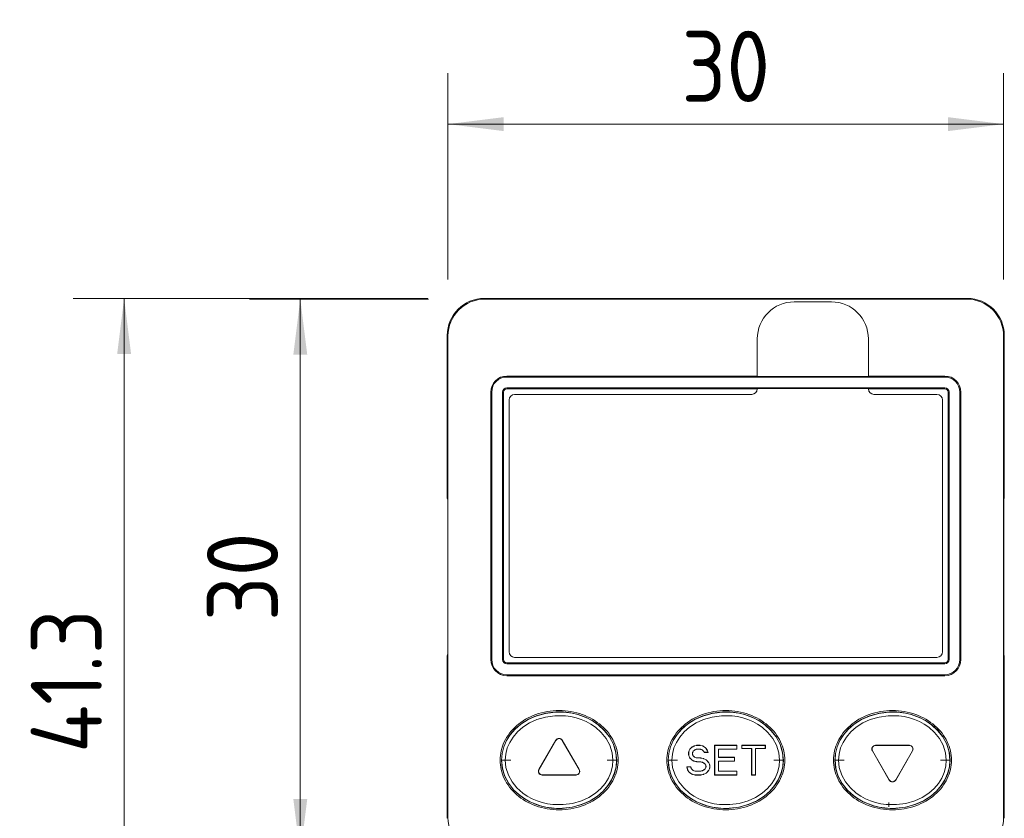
# Model space of a CAD drawing. Header units: millimetres. Extents: x 0 to 320, y 0 to 460.
# Tile 4 of 14: x 34 to 87, y 267 to 310. Entities that reach past the tile are written whole.
import ezdxf

# ---------------------------------------------------------------- set-up
doc = ezdxf.new("R2010")
doc.units = ezdxf.units.MM
doc.layers.get('0').update_dxf_attribs({"lineweight": 18})
doc.layers.add('치수 레이어', color=3, linetype='Continuous', lineweight=18)
doc.styles.add('MX_NOTE_STANDARD', font='isocp.shx', dxfattribs={"bigfont": 'extfont.shx'})
doc.dimstyles.new('MXDIMSTYLE', dxfattribs={"dimscale": 1.2, "dimtxt": 3.2, "dimasz": 2.5, "dimexe": 2.286, "dimexo": 2.54, "dimgap": 1, "dimtad": 1, "dimdec": 1, "dimdsep": 46, "dimtxsty": 'MX_NOTE_STANDARD', "dimblk": '_CAXARROW', "dimcen": 2.5, "dimdle": 5, "dimclrd": 1, "dimclre": 1, "dimclrt": 2, "dimadec": 0, "dimazin": 0, "dimtfac": 1, "dimtdec": 4, "dimtmove": 0, "dimatfit": 2, "dimfxl": 0, "dimtolj": 1, "dimarcsym": 0})

# ---------------------------------------------------------------- blocks, each defined once
blk = doc.blocks.new('*X2')
at = {"layer": '치수 레이어', "linetype": 'Continuous', "lineweight": 0}
for points in [[(57.292, 304.218), (60.292, 304.593), (60.292, 303.843)], [(87.292, 304.218), (84.292, 304.593), (84.292, 303.843)]]:
    blk.add_hatch(color=1, dxfattribs=at).paths.add_polyline_path(points, flags=0)
at = {"layer": '치수 레이어', "color": 1, "linetype": 'Continuous', "lineweight": 0}
for p, q in [((57.292, 295.819), (57.292, 306.961)), ((87.292, 295.819), (87.292, 306.961)), ((57.292, 304.218), (87.292, 304.218))]:
    blk.add_line(p, q, dxfattribs=at)
at = {"layer": '치수 레이어', "color": 2, "linetype": 'Continuous', "lineweight": 0, "insert": (72.292, 307.338), "char_height": 3.84, "width": 8.77714, "attachment_point": 5, "style": 'MX_NOTE_STANDARD'}
blk.add_mtext('30', dxfattribs=at)
blk = doc.blocks.new('_CAXARROW')
blk.add_hatch(color=0).paths.add_polyline_path([(0, 0), (-1, 0.125), (-1, -0.125)], flags=0)
blk = doc.blocks.new('*X3')
at = {"layer": '치수 레이어', "linetype": 'Continuous', "lineweight": 0}
for points in [[(49.317, 294.771), (48.942, 291.771), (49.692, 291.771)], [(49.317, 264.771), (48.942, 267.771), (49.692, 267.771)]]:
    blk.add_hatch(color=1, dxfattribs=at).paths.add_polyline_path(points, flags=0)
at = {"layer": '치수 레이어', "color": 1, "linetype": 'Continuous', "lineweight": 0}
for p, q in [((56.244, 294.771), (46.574, 294.771)), ((49.317, 264.771), (49.317, 294.771)), ((56.244, 264.771), (46.574, 264.771))]:
    blk.add_line(p, q, dxfattribs=at)
at = {"layer": '치수 레이어', "color": 2, "linetype": 'Continuous', "lineweight": 0, "insert": (46.197, 279.771), "char_height": 3.84, "width": 8.77714, "attachment_point": 5, "rotation": 90, "style": 'MX_NOTE_STANDARD'}
blk.add_mtext('30', dxfattribs=at)
blk = doc.blocks.new('*X4')
at = {"layer": '치수 레이어', "linetype": 'Continuous', "lineweight": 0}
for points in [[(39.805, 294.81), (40.18, 291.81), (39.43, 291.81)], [(39.805, 253.471), (40.18, 256.471), (39.43, 256.471)]]:
    blk.add_hatch(color=1, dxfattribs=at).paths.add_polyline_path(points, flags=0)
at = {"layer": '치수 레이어', "color": 1, "linetype": 'Continuous', "lineweight": 0}
for p, q in [((56.204, 294.81), (37.062, 294.81)), ((39.805, 294.81), (39.805, 253.471)), ((66.644, 253.471), (37.062, 253.471))]:
    blk.add_line(p, q, dxfattribs=at)
at = {"layer": '치수 레이어', "color": 2, "linetype": 'Continuous', "lineweight": 0, "insert": (36.685, 274.14), "char_height": 3.84, "width": 14.26286, "attachment_point": 5, "rotation": 90, "style": 'MX_NOTE_STANDARD'}
blk.add_mtext('41.3', dxfattribs=at)

msp = doc.modelspace()

# ---------------------------------------------------------------- linework, layer by layer
for p, q in [((85.331, 294.81), (59.252, 294.81)), ((85.292, 294.771), (59.292, 294.771)), ((77.992, 294.621), (75.992, 294.621)), ((57.252, 292.81), (57.252, 284.018)), ((57.292, 292.771), (57.292, 266.771)), ((73.992, 292.621), (73.992, 290.598)), ((79.992, 290.598), (79.992, 292.621)), ((87.292, 266.771), (87.292, 292.771)), ((87.331, 284.018), (87.331, 292.81)), ((57.291, 291.595), (57.278, 290.166)), ((87.292, 291.595), (87.305, 290.166)), ((60.467, 290.616), (73.992, 290.616)), ((84.117, 290.562), (60.467, 290.562)), ((73.992, 290.598), (79.992, 290.598)), ((79.992, 290.616), (84.117, 290.616)), ((84.117, 289.978), (60.467, 289.978)), ((73.992, 289.924), (60.467, 289.924)), ((73.992, 289.942), (79.992, 289.942)), ((73.992, 289.942), (73.992, 289.921)), ((79.992, 289.921), (79.992, 289.942)), ((84.117, 289.924), (79.992, 289.924)), ((57.276, 289.299), (57.276, 289.459)), ((59.601, 275.3), (59.601, 289.75)), ((59.654, 289.75), (59.654, 275.3)), ((60.238, 289.75), (60.238, 275.3)), ((60.292, 289.75), (60.292, 275.3)), ((60.592, 289.321), (60.592, 275.721)), ((73.692, 289.621), (60.892, 289.621)), ((83.692, 289.621), (80.292, 289.621)), ((83.992, 275.721), (83.992, 289.321)), ((84.291, 275.3), (84.291, 289.75)), ((84.345, 275.3), (84.345, 289.75)), ((84.929, 275.3), (84.929, 289.75)), ((84.983, 289.75), (84.983, 275.3)), ((87.307, 289.299), (87.307, 289.459)), ((57.269, 289.199), (57.275, 289.199)), ((57.269, 285.162), (57.269, 289.199)), ((57.269, 289.199), (57.292, 289.199)), ((57.275, 289.199), (57.292, 289.199)), ((87.292, 289.199), (87.308, 289.199)), ((87.292, 289.199), (87.314, 289.199)), ((87.314, 289.199), (87.308, 289.199)), ((87.314, 285.162), (87.314, 289.199)), ((57.269, 285.162), (57.292, 285.163)), ((57.275, 285.162), (57.269, 285.162)), ((57.292, 285.163), (57.275, 285.162)), ((57.276, 284.888), (57.276, 285.062)), ((87.308, 285.162), (87.292, 285.163)), ((87.292, 285.163), (87.314, 285.162)), ((87.307, 284.888), (87.307, 285.062)), ((87.308, 285.162), (87.314, 285.162)), ((57.281, 284.609), (57.276, 284.794)), ((87.302, 284.609), (87.307, 284.794)), ((57.252, 284.018), (57.274, 283.974)), ((87.331, 284.018), (87.309, 283.974)), ((57.276, 275.767), (57.276, 283.774)), ((57.285, 275.684), (57.285, 283.858)), ((87.298, 275.684), (87.298, 283.858)), ((87.307, 275.767), (87.307, 283.774)), ((57.252, 275.524), (57.274, 275.567)), ((57.252, 275.524), (57.252, 266.731)), ((60.892, 275.421), (83.692, 275.421)), ((87.331, 275.524), (87.309, 275.567)), ((87.331, 266.731), (87.331, 275.524)), ((57.276, 274.747), (57.281, 274.932)), ((60.467, 275.125), (84.117, 275.125)), ((60.467, 275.071), (84.117, 275.071)), ((87.307, 274.747), (87.302, 274.932)), ((57.269, 274.379), (57.275, 274.379)), ((57.269, 270.342), (57.269, 274.379)), ((57.269, 274.379), (57.292, 274.379)), ((57.275, 274.379), (57.292, 274.379)), ((57.276, 274.479), (57.276, 274.653)), ((60.467, 274.487), (84.117, 274.487)), ((84.117, 274.434), (60.467, 274.434)), ((87.292, 274.379), (87.308, 274.379)), ((87.292, 274.379), (87.314, 274.379)), ((87.307, 274.479), (87.307, 274.653)), ((87.314, 274.379), (87.308, 274.379)), ((87.314, 270.342), (87.314, 274.379)), ((63.118, 270.946), (62.206, 269.365)), ((63.118, 270.936), (62.215, 269.371)), ((64.377, 269.365), (63.465, 270.946)), ((64.368, 269.371), (63.465, 270.936)), ((70.572, 270.632), (70.481, 270.586)), ((70.574, 270.627), (70.484, 270.582)), ((70.702, 270.67), (70.609, 270.646)), ((70.703, 270.665), (70.611, 270.642)), ((70.874, 270.676), (70.747, 270.676)), ((70.873, 270.671), (70.748, 270.671)), ((71.018, 270.645), (70.909, 270.667)), ((71.02, 270.65), (70.91, 270.672)), ((71.171, 270.55), (71.091, 270.611)), ((71.175, 270.554), (71.093, 270.616)), ((72.897, 270.676), (71.686, 270.676)), ((71.686, 270.676), (71.686, 269.065)), ((71.686, 270.676), (71.692, 270.671)), ((71.692, 270.671), (71.692, 269.071)), ((72.892, 270.671), (71.692, 270.671)), ((72.897, 270.676), (72.892, 270.671)), ((72.892, 270.466), (72.892, 270.671)), ((72.897, 270.461), (72.897, 270.676)), ((74.43, 270.676), (73.153, 270.676)), ((73.153, 270.676), (73.153, 270.495)), ((73.153, 270.676), (73.158, 270.671)), ((74.425, 270.671), (73.158, 270.671)), ((73.158, 270.671), (73.158, 270.5)), ((74.43, 270.676), (74.425, 270.671)), ((74.425, 270.5), (74.425, 270.671)), ((74.43, 270.495), (74.43, 270.676)), ((82.204, 270.676), (80.379, 270.676)), ((82.195, 270.671), (80.388, 270.671)), ((57.269, 270.342), (57.292, 270.343)), ((57.275, 270.342), (57.269, 270.342)), ((57.292, 270.343), (57.275, 270.342)), ((57.276, 270.082), (57.276, 270.242)), ((70.286, 270.275), (70.286, 270.181)), ((70.308, 270.387), (70.291, 270.318)), ((70.291, 270.138), (70.308, 270.069)), ((70.292, 270.274), (70.292, 270.182)), ((70.313, 270.384), (70.297, 270.317)), ((70.297, 270.139), (70.313, 270.072)), ((70.435, 270.552), (70.355, 270.47)), ((70.438, 270.548), (70.359, 270.468)), ((70.492, 270.223), (70.492, 270.234)), ((70.497, 270.224), (70.497, 270.233)), ((70.5, 270.289), (70.506, 270.306)), ((70.506, 270.15), (70.5, 270.167)), ((70.506, 270.289), (70.51, 270.303)), ((70.51, 270.154), (70.506, 270.168)), ((70.576, 270.399), (70.605, 270.419)), ((70.58, 270.395), (70.607, 270.414)), ((70.648, 270.44), (70.697, 270.457)), ((70.65, 270.435), (70.698, 270.452)), ((70.755, 270.466), (70.895, 270.466)), ((70.756, 270.461), (70.894, 270.461)), ((70.952, 270.452), (70.981, 270.442)), ((70.953, 270.457), (70.984, 270.446)), ((71.052, 270.397), (71.067, 270.382)), ((71.055, 270.402), (71.071, 270.385)), ((71.1, 270.335), (71.122, 270.291)), ((71.104, 270.338), (71.125, 270.296)), ((71.122, 270.291), (71.125, 270.296)), ((71.122, 270.291), (71.332, 270.291)), ((71.125, 270.296), (71.325, 270.296)), ((71.274, 270.422), (71.207, 270.514)), ((71.279, 270.424), (71.211, 270.517)), ((71.325, 270.296), (71.301, 270.371)), ((71.332, 270.291), (71.305, 270.373)), ((71.332, 270.291), (71.325, 270.296)), ((71.897, 270.461), (71.892, 270.466)), ((71.892, 270.466), (72.892, 270.466)), ((71.892, 270.024), (71.892, 270.466)), ((71.897, 270.029), (71.897, 270.461)), ((71.897, 270.461), (72.897, 270.461)), ((72.897, 270.461), (72.892, 270.466)), ((73.153, 270.495), (73.158, 270.5)), ((73.153, 270.495), (73.686, 270.495)), ((73.158, 270.5), (73.692, 270.5)), ((73.686, 270.495), (73.692, 270.5)), ((73.686, 270.495), (73.686, 269.065)), ((73.692, 270.5), (73.692, 269.071)), ((73.897, 270.495), (73.892, 270.5)), ((73.892, 270.5), (74.425, 270.5)), ((73.892, 269.071), (73.892, 270.5)), ((73.897, 269.065), (73.897, 270.495)), ((73.897, 270.495), (74.43, 270.495)), ((74.43, 270.495), (74.425, 270.5)), ((80.206, 270.376), (81.118, 268.795)), ((80.215, 270.371), (81.118, 268.806)), ((81.465, 268.795), (82.377, 270.376)), ((81.465, 268.806), (82.368, 270.371)), ((87.308, 270.342), (87.292, 270.343)), ((87.292, 270.343), (87.314, 270.342)), ((87.307, 270.082), (87.307, 270.242)), ((87.308, 270.342), (87.314, 270.342)), ((60.182, 269.871), (60.189, 269.871)), ((60.189, 269.871), (60.383, 269.871)), ((60.39, 269.871), (60.383, 269.871)), ((60.69, 269.871), (60.39, 269.871)), ((65.893, 269.871), (66.193, 269.871)), ((66.394, 269.871), (66.2, 269.871)), ((66.401, 269.871), (66.394, 269.871)), ((69.182, 269.871), (69.189, 269.871)), ((69.189, 269.871), (69.383, 269.871)), ((69.69, 269.871), (69.39, 269.871)), ((70.355, 269.986), (70.435, 269.904)), ((70.359, 269.989), (70.438, 269.909)), ((70.481, 269.87), (70.572, 269.824)), ((70.484, 269.874), (70.574, 269.829)), ((70.605, 270.038), (70.576, 270.057)), ((70.607, 270.042), (70.58, 270.061)), ((70.609, 269.81), (70.702, 269.786)), ((70.611, 269.815), (70.703, 269.791)), ((70.697, 269.999), (70.648, 270.016)), ((70.698, 270.005), (70.65, 270.021)), ((70.747, 269.78), (70.902, 269.78)), ((70.748, 269.786), (70.902, 269.786)), ((70.907, 269.99), (70.755, 269.99)), ((70.907, 269.995), (70.756, 269.995)), ((71.069, 269.966), (70.943, 269.991)), ((71.068, 269.961), (70.943, 269.986)), ((70.946, 269.775), (71.025, 269.754)), ((70.947, 269.78), (71.028, 269.759)), ((71.082, 269.729), (71.125, 269.7)), ((71.084, 269.734), (71.128, 269.704)), ((71.199, 269.901), (71.113, 269.945)), ((71.202, 269.905), (71.115, 269.95)), ((71.174, 269.65), (71.19, 269.625)), ((71.178, 269.653), (71.196, 269.626)), ((71.338, 269.772), (71.245, 269.867)), ((71.342, 269.775), (71.249, 269.871)), ((71.407, 269.653), (71.371, 269.725)), ((71.412, 269.654), (71.375, 269.729)), ((71.425, 269.487), (71.425, 269.574)), ((71.43, 269.486), (71.43, 269.575)), ((71.897, 270.029), (71.892, 270.024)), ((72.758, 270.024), (71.892, 270.024)), ((71.897, 269.814), (71.892, 269.82)), ((71.892, 269.82), (72.758, 269.82)), ((71.892, 269.275), (71.892, 269.82)), ((72.763, 270.029), (71.897, 270.029)), ((71.897, 269.28), (71.897, 269.814)), ((71.897, 269.814), (72.763, 269.814)), ((72.763, 270.029), (72.758, 270.024)), ((72.758, 269.82), (72.758, 270.024)), ((72.763, 269.814), (72.758, 269.82)), ((72.763, 269.814), (72.763, 270.029)), ((74.893, 269.871), (75.193, 269.871)), ((75.394, 269.871), (75.2, 269.871)), ((75.401, 269.871), (75.394, 269.871)), ((78.182, 269.871), (78.189, 269.871)), ((78.189, 269.871), (78.383, 269.871)), ((78.69, 269.871), (78.39, 269.871)), ((83.893, 269.871), (84.193, 269.871)), ((84.193, 269.871), (84.2, 269.871)), ((84.394, 269.871), (84.2, 269.871)), ((84.401, 269.871), (84.394, 269.871)), ((57.278, 269.375), (57.291, 267.947)), ((62.379, 269.065), (64.204, 269.065)), ((62.388, 269.071), (64.195, 269.071)), ((70.185, 269.518), (70.214, 269.401)), ((70.185, 269.518), (70.192, 269.513)), ((70.395, 269.518), (70.185, 269.518)), ((70.192, 269.513), (70.219, 269.403)), ((70.392, 269.513), (70.192, 269.513)), ((70.233, 269.352), (70.298, 269.242)), ((70.238, 269.354), (70.302, 269.246)), ((70.359, 269.18), (70.463, 269.116)), ((70.363, 269.183), (70.465, 269.121)), ((70.395, 269.518), (70.392, 269.513)), ((70.412, 269.451), (70.392, 269.513)), ((70.416, 269.454), (70.395, 269.518)), ((70.49, 269.345), (70.454, 269.381)), ((70.492, 269.35), (70.459, 269.384)), ((70.521, 269.093), (70.64, 269.069)), ((70.523, 269.098), (70.64, 269.074)), ((70.636, 269.28), (70.574, 269.296)), ((70.637, 269.286), (70.576, 269.301)), ((70.676, 269.071), (70.907, 269.071)), ((70.676, 269.065), (70.907, 269.065)), ((70.902, 269.275), (70.681, 269.275)), ((70.902, 269.28), (70.682, 269.28)), ((70.943, 269.074), (71.068, 269.1)), ((70.943, 269.069), (71.069, 269.095)), ((71.025, 269.306), (70.946, 269.286)), ((71.028, 269.301), (70.947, 269.28)), ((71.125, 269.361), (71.082, 269.332)), ((71.128, 269.357), (71.084, 269.327)), ((71.113, 269.116), (71.199, 269.159)), ((71.115, 269.111), (71.202, 269.155)), ((71.19, 269.436), (71.174, 269.411)), ((71.196, 269.434), (71.178, 269.407)), ((71.22, 269.53), (71.225, 269.53)), ((71.245, 269.194), (71.338, 269.288)), ((71.249, 269.19), (71.342, 269.285)), ((71.371, 269.335), (71.407, 269.408)), ((71.375, 269.332), (71.412, 269.406)), ((71.686, 269.065), (71.692, 269.071)), ((71.686, 269.065), (72.897, 269.065)), ((71.692, 269.071), (72.892, 269.071)), ((71.897, 269.28), (71.892, 269.275)), ((72.892, 269.275), (71.892, 269.275)), ((72.897, 269.28), (71.897, 269.28)), ((72.897, 269.28), (72.892, 269.275)), ((72.892, 269.071), (72.892, 269.275)), ((72.897, 269.065), (72.892, 269.071)), ((72.897, 269.065), (72.897, 269.28)), ((73.686, 269.065), (73.692, 269.071)), ((73.686, 269.065), (73.897, 269.065)), ((73.692, 269.071), (73.892, 269.071)), ((73.897, 269.065), (73.892, 269.071)), ((87.305, 269.375), (87.292, 267.947))]:
    msp.add_line(p, q)
for points in [[(60.182, 269.871), (60.214, 270.24), (60.306, 270.599), (60.456, 270.942), (60.658, 271.258), (60.926, 271.564), (61.235, 271.828), (61.631, 272.077), (62.058, 272.266), (62.583, 272.411), (63.123, 272.476), (63.528, 272.473), (63.931, 272.424), (64.325, 272.332), (64.712, 272.192), (65.081, 272.005), (65.42, 271.773), (65.751, 271.467), (66.027, 271.112), (66.235, 270.71), (66.363, 270.276), (66.401, 269.871)], [(60.189, 269.871), (60.219, 270.233), (60.312, 270.595), (60.457, 270.928), (60.656, 271.243), (60.917, 271.546), (61.227, 271.813), (61.615, 272.06), (62.044, 272.254), (62.56, 272.4), (63.103, 272.468), (63.402, 272.471), (63.7, 272.45), (64.003, 272.404), (64.301, 272.331), (64.589, 272.235), (64.867, 272.113), (65.142, 271.96), (65.4, 271.78), (65.728, 271.481), (66.011, 271.123), (66.22, 270.73), (66.298, 270.513), (66.354, 270.288), (66.394, 269.871)], [(60.383, 269.871), (60.41, 270.201), (60.494, 270.53), (60.626, 270.834), (60.806, 271.121), (61.045, 271.399), (61.327, 271.646), (61.688, 271.88), (62.088, 272.063), (62.565, 272.202), (63.068, 272.272), (63.635, 272.262), (63.924, 272.221), (64.209, 272.156), (64.482, 272.068), (64.747, 271.956), (65.009, 271.814), (65.255, 271.646), (65.565, 271.372), (65.833, 271.041), (66.032, 270.677), (66.161, 270.265), (66.2, 269.871)], [(69.182, 269.871), (69.214, 270.24), (69.306, 270.599), (69.456, 270.942), (69.658, 271.258), (69.926, 271.564), (70.235, 271.828), (70.631, 272.077), (71.058, 272.266), (71.583, 272.411), (72.123, 272.476), (72.528, 272.473), (72.931, 272.424), (73.325, 272.332), (73.712, 272.192), (74.081, 272.005), (74.42, 271.773), (74.751, 271.467), (75.027, 271.112), (75.235, 270.71), (75.363, 270.276), (75.401, 269.871)], [(69.189, 269.871), (69.219, 270.233), (69.312, 270.595), (69.457, 270.928), (69.656, 271.243), (69.917, 271.546), (70.227, 271.813), (70.615, 272.06), (71.044, 272.254), (71.56, 272.4), (72.103, 272.468), (72.402, 272.471), (72.7, 272.45), (73.003, 272.404), (73.301, 272.331), (73.589, 272.235), (73.867, 272.113), (74.142, 271.96), (74.4, 271.78), (74.728, 271.481), (75.011, 271.123), (75.22, 270.73), (75.298, 270.513), (75.354, 270.288), (75.394, 269.871)], [(69.383, 269.871), (69.41, 270.201), (69.494, 270.53), (69.626, 270.834), (69.806, 271.121), (70.045, 271.399), (70.327, 271.646), (70.688, 271.88), (71.088, 272.063), (71.565, 272.202), (72.068, 272.272), (72.635, 272.262), (72.924, 272.221), (73.209, 272.156), (73.482, 272.068), (73.747, 271.956), (74.009, 271.814), (74.255, 271.646), (74.565, 271.372), (74.833, 271.041), (75.032, 270.677), (75.161, 270.265), (75.2, 269.871)], [(78.182, 269.871), (78.214, 270.24), (78.306, 270.599), (78.456, 270.942), (78.658, 271.258), (78.926, 271.564), (79.235, 271.828), (79.631, 272.077), (80.058, 272.266), (80.583, 272.411), (81.123, 272.476), (81.528, 272.473), (81.931, 272.424), (82.325, 272.332), (82.712, 272.192), (83.081, 272.005), (83.42, 271.773), (83.751, 271.467), (84.027, 271.112), (84.235, 270.71), (84.363, 270.276), (84.401, 269.871)], [(78.189, 269.871), (78.219, 270.233), (78.312, 270.595), (78.457, 270.928), (78.656, 271.243), (78.917, 271.546), (79.227, 271.813), (79.615, 272.06), (80.044, 272.254), (80.56, 272.4), (81.103, 272.468), (81.402, 272.471), (81.7, 272.45), (82.003, 272.404), (82.301, 272.331), (82.589, 272.235), (82.867, 272.113), (83.142, 271.96), (83.4, 271.78), (83.728, 271.481), (84.011, 271.123), (84.22, 270.73), (84.298, 270.513), (84.354, 270.288), (84.394, 269.871)], [(78.383, 269.871), (78.41, 270.201), (78.494, 270.53), (78.626, 270.834), (78.806, 271.121), (79.045, 271.399), (79.327, 271.646), (79.688, 271.88), (80.088, 272.063), (80.565, 272.202), (81.068, 272.272), (81.635, 272.262), (81.924, 272.221), (82.209, 272.156), (82.482, 272.068), (82.747, 271.956), (83.009, 271.814), (83.255, 271.646), (83.565, 271.372), (83.833, 271.041), (84.032, 270.677), (84.161, 270.265), (84.2, 269.871)], [(66.401, 269.871), (66.369, 269.501), (66.277, 269.142), (66.127, 268.799), (65.925, 268.483), (65.657, 268.177), (65.348, 267.913), (64.952, 267.665), (64.525, 267.475), (64, 267.33), (63.46, 267.265), (63.16, 267.263), (62.861, 267.286), (62.557, 267.335), (62.258, 267.409), (61.971, 267.508), (61.694, 267.632), (61.42, 267.787), (61.163, 267.968), (60.832, 268.274), (60.556, 268.629), (60.348, 269.031), (60.22, 269.466), (60.182, 269.871)], [(66.394, 269.871), (66.364, 269.508), (66.271, 269.146), (66.126, 268.813), (65.927, 268.498), (65.666, 268.195), (65.356, 267.928), (64.968, 267.681), (64.539, 267.488), (64.024, 267.342), (63.48, 267.273), (63.181, 267.27), (62.883, 267.291), (62.58, 267.338), (62.282, 267.41), (61.994, 267.507), (61.716, 267.629), (61.442, 267.782), (61.184, 267.961), (60.855, 268.26), (60.572, 268.618), (60.363, 269.011), (60.285, 269.228), (60.23, 269.453), (60.189, 269.871)], [(66.2, 269.871), (66.173, 269.541), (66.089, 269.211), (65.957, 268.907), (65.777, 268.62), (65.538, 268.342), (65.256, 268.096), (64.895, 267.861), (64.495, 267.678), (64.018, 267.539), (63.515, 267.469), (62.948, 267.479), (62.659, 267.52), (62.375, 267.585), (62.101, 267.673), (61.836, 267.785), (61.575, 267.927), (61.328, 268.095), (61.018, 268.37), (60.75, 268.7), (60.551, 269.064), (60.422, 269.476), (60.383, 269.871)], [(75.401, 269.871), (75.369, 269.501), (75.277, 269.142), (75.127, 268.799), (74.925, 268.483), (74.657, 268.177), (74.348, 267.913), (73.952, 267.665), (73.525, 267.475), (73, 267.33), (72.46, 267.265), (72.16, 267.263), (71.861, 267.286), (71.557, 267.335), (71.258, 267.409), (70.971, 267.508), (70.694, 267.632), (70.42, 267.787), (70.163, 267.968), (69.832, 268.274), (69.556, 268.629), (69.348, 269.031), (69.22, 269.466), (69.182, 269.871)], [(75.394, 269.871), (75.364, 269.508), (75.271, 269.146), (75.126, 268.813), (74.927, 268.498), (74.666, 268.195), (74.356, 267.928), (73.968, 267.681), (73.539, 267.488), (73.024, 267.342), (72.48, 267.273), (72.181, 267.27), (71.883, 267.291), (71.58, 267.338), (71.282, 267.41), (70.994, 267.507), (70.716, 267.629), (70.442, 267.782), (70.184, 267.961), (69.855, 268.26), (69.572, 268.618), (69.363, 269.011), (69.285, 269.228), (69.23, 269.453), (69.189, 269.871)], [(75.2, 269.871), (75.173, 269.541), (75.089, 269.211), (74.957, 268.907), (74.777, 268.62), (74.538, 268.342), (74.256, 268.096), (73.895, 267.861), (73.495, 267.678), (73.018, 267.539), (72.515, 267.469), (71.948, 267.479), (71.659, 267.52), (71.375, 267.585), (71.101, 267.673), (70.836, 267.785), (70.575, 267.927), (70.328, 268.095), (70.018, 268.37), (69.75, 268.7), (69.551, 269.064), (69.422, 269.476), (69.383, 269.871)], [(84.401, 269.871), (84.369, 269.501), (84.277, 269.142), (84.127, 268.799), (83.925, 268.483), (83.657, 268.177), (83.348, 267.913), (82.952, 267.665), (82.525, 267.475), (82, 267.33), (81.46, 267.265), (81.16, 267.263), (80.861, 267.286), (80.557, 267.335), (80.258, 267.409), (79.971, 267.508), (79.694, 267.632), (79.42, 267.787), (79.163, 267.968), (78.832, 268.274), (78.556, 268.629), (78.348, 269.031), (78.22, 269.466), (78.182, 269.871)], [(84.394, 269.871), (84.364, 269.508), (84.271, 269.146), (84.126, 268.813), (83.927, 268.498), (83.666, 268.195), (83.356, 267.928), (82.968, 267.681), (82.539, 267.488), (82.024, 267.342), (81.48, 267.273), (81.181, 267.27), (80.883, 267.291), (80.58, 267.338), (80.282, 267.41), (79.994, 267.507), (79.716, 267.629), (79.442, 267.782), (79.184, 267.961), (78.855, 268.26), (78.572, 268.618), (78.363, 269.011), (78.285, 269.228), (78.23, 269.453), (78.189, 269.871)], [(84.2, 269.871), (84.173, 269.541), (84.089, 269.211), (83.957, 268.907), (83.777, 268.62), (83.538, 268.342), (83.256, 268.096), (82.895, 267.861), (82.495, 267.678), (82.018, 267.539), (81.515, 267.469), (80.948, 267.479), (80.659, 267.52), (80.375, 267.585), (80.101, 267.673), (79.836, 267.785), (79.575, 267.927), (79.328, 268.095), (79.018, 268.37), (78.75, 268.7), (78.551, 269.064), (78.422, 269.476), (78.383, 269.871)]]:
    msp.add_lwpolyline(points)
for centre, radius, start, end in [((59.252, 292.81), 2, 90.0044, 179.9956), ((59.292, 292.771), 2, 90, 180), ((75.992, 292.621), 2, 90, 180), ((77.992, 292.621), 2, 0, 90), ((85.292, 292.771), 2, 0, 90), ((85.331, 292.81), 2, 0.0044, 89.9956), ((60.467, 289.75), 0.866, 90, 180), ((60.467, 289.75), 0.812, 90, 180), ((84.117, 289.75), 0.866, 0, 90), ((84.117, 289.75), 0.812, 0, 90), ((60.467, 289.75), 0.228, 90, 180), ((60.467, 289.75), 0.175, 90, 180), ((73.692, 289.921), 0.3, 270, 0), ((80.292, 289.921), 0.3, 180, 270), ((84.117, 289.75), 0.228, 0, 90), ((84.117, 289.75), 0.175, 0, 90), ((60.892, 289.321), 0.3, 90, 180), ((83.692, 289.321), 0.3, 0, 90), ((60.892, 275.721), 0.3, 180, 270), ((83.692, 275.721), 0.3, 270, 0), ((60.467, 275.3), 0.866, 180, 270), ((60.467, 275.3), 0.812, 180, 270), ((60.467, 275.3), 0.228, 180, 270), ((60.467, 275.3), 0.175, 180, 270), ((84.117, 275.3), 0.228, 270, 0), ((84.117, 275.3), 0.175, 270, 0), ((84.117, 275.3), 0.866, 270, 0), ((84.117, 275.3), 0.812, 270, 0), ((63.292, 270.846), 0.2, 30.0302, 149.9698), ((63.292, 270.836), 0.2, 30.0302, 149.9698), ((70.982, 270.469), 0.18, 52.5534, 78.4518), ((70.984, 270.473), 0.18, 52.5534, 78.4518), ((80.379, 270.476), 0.2, 90.0302, 209.9698), ((80.388, 270.471), 0.2, 90.0302, 209.9698), ((82.195, 270.471), 0.2, 330.0302, 89.9698), ((82.204, 270.476), 0.2, 330.0302, 89.9698), ((70.483, 270.344), 0.18, 135.6079, 166.2402), ((70.488, 270.342), 0.18, 135.6079, 166.2402), ((70.563, 270.426), 0.18, 117.0534, 135.6002), ((70.566, 270.422), 0.18, 117.0534, 135.6002), ((70.672, 270.234), 0.18, 161.9267, 179.9972), ((70.672, 270.223), 0.18, 180.0028, 198.0733), ((70.677, 270.233), 0.18, 161.9267, 179.9972), ((70.677, 270.224), 0.18, 180.0028, 198.0733), ((70.677, 270.25), 0.18, 124.255, 161.918), ((70.677, 270.206), 0.18, 198.0821, 235.745), ((70.681, 270.247), 0.18, 124.255, 161.918), ((70.681, 270.209), 0.18, 198.0821, 235.745), ((70.755, 270.286), 0.18, 90.0029, 108.797), ((70.756, 270.281), 0.18, 90.0029, 108.797), ((70.894, 270.281), 0.18, 71.203, 89.9971), ((70.895, 270.286), 0.18, 71.203, 89.9971), ((70.923, 270.271), 0.18, 44.4011, 71.196), ((70.926, 270.276), 0.18, 44.4011, 71.196), ((70.938, 270.256), 0.18, 26.0884, 44.3941), ((70.943, 270.259), 0.18, 26.0884, 44.3941), ((71.129, 270.315), 0.18, 18.0789, 36.2898), ((71.134, 270.317), 0.18, 18.0789, 36.2898), ((70.483, 270.112), 0.18, 193.7598, 224.3921), ((70.488, 270.115), 0.18, 193.7598, 224.3921), ((70.563, 270.03), 0.18, 224.3998, 242.9466), ((70.566, 270.035), 0.18, 224.3998, 242.9466), ((70.755, 270.17), 0.18, 251.203, 269.9971), ((70.756, 270.175), 0.18, 251.203, 269.9971), ((70.981, 269.58), 0.18, 55.754, 75.6742), ((70.983, 269.585), 0.18, 55.754, 75.6742), ((71.023, 269.551), 0.18, 33.1391, 55.7475), ((71.027, 269.555), 0.18, 33.1391, 55.7475), ((71.045, 269.528), 0.18, 0.7939, 33.1304), ((71.117, 269.741), 0.18, 44.3998, 62.9465), ((71.12, 269.745), 0.18, 44.3998, 62.9465), ((71.209, 269.646), 0.18, 26.0884, 44.3941), ((71.214, 269.649), 0.18, 26.0884, 44.3941), ((71.245, 269.574), 0.18, 0.004, 26.0815), ((71.25, 269.575), 0.18, 0.004, 26.0815), ((62.379, 269.265), 0.2, 150.0302, 269.9698), ((62.388, 269.271), 0.2, 150.0302, 269.9698), ((64.195, 269.271), 0.2, 270.0302, 29.9698), ((64.204, 269.265), 0.2, 270.0302, 29.9698), ((70.389, 269.443), 0.18, 193.7576, 210.4317), ((70.393, 269.445), 0.18, 193.7576, 210.4317), ((70.453, 269.333), 0.18, 210.4386, 238.4971), ((70.457, 269.337), 0.18, 210.4386, 238.4971), ((70.583, 269.507), 0.18, 198.0802, 224.3928), ((70.588, 269.51), 0.18, 198.0802, 224.3928), ((70.557, 269.27), 0.18, 238.5045, 258.4528), ((70.559, 269.275), 0.18, 238.5045, 258.4528), ((70.618, 269.471), 0.18, 224.4018, 255.6724), ((70.621, 269.476), 0.18, 224.4018, 255.6724), ((70.981, 269.48), 0.18, 284.3258, 304.246), ((70.983, 269.476), 0.18, 284.3258, 304.246), ((71.023, 269.509), 0.18, 304.2525, 326.8609), ((71.027, 269.506), 0.18, 304.2525, 326.8609), ((71.045, 269.533), 0.18, 326.8696, 359.2061), ((71.117, 269.32), 0.18, 297.0535, 315.6002), ((71.12, 269.315), 0.18, 297.0535, 315.6002), ((71.209, 269.414), 0.18, 315.6059, 333.9116), ((71.214, 269.411), 0.18, 315.6059, 333.9116), ((71.245, 269.487), 0.18, 333.9185, 359.996), ((71.25, 269.486), 0.18, 333.9185, 359.996), ((81.292, 268.906), 0.2, 210.0302, 329.9698), ((81.292, 268.895), 0.2, 210.0302, 329.9698), ((59.292, 266.771), 2, 180, 270), ((85.292, 266.771), 2, 270, 360)]:
    msp.add_arc(centre, radius, start, end)
for centre, major_axis, ratio, start_param, end_param in [((57.289, 291.807), (0, -0.3), 0.008726, 0.785265, 1.570657), ((87.294, 291.807), (0, 0.3), 0.008726, 1.570936, 2.356328), ((57.285, 289.459), (0, -1), 0.008728, 3.926972, 4.712263), ((87.299, 289.459), (0, 1), 0.008728, 4.712515, 5.497806), ((57.275, 289.299), (0, -0.1), 0.008727, 0, 1.570492), ((87.308, 289.299), (0, 0.1), 0.008727, 1.571101, 3.141595), ((57.275, 285.062), (0, -0.1), 0.008727, 1.571101, 3.141593), ((87.308, 285.062), (0, 0.1), 0.008727, 0, 1.570492), ((57.277, 284.888), (0, -0.1), 0.008727, 4.712602, 5.934427), ((57.278, 283.857), (0, 0.8), 0.008727, 4.712602, 5.934427), ((87.305, 283.857), (0, -0.8), 0.008727, 3.490351, 4.712176), ((87.306, 284.888), (0, 0.1), 0.008727, 3.490351, 4.712176), ((57.274, 283.774), (0, -0.2), 0.008727, 1.570796, 3.124139), ((87.309, 283.774), (0, -0.2), 0.008727, 3.159046, 4.712389), ((57.274, 275.767), (0, 0.2), 0.008727, 3.159046, 4.712389), ((57.278, 275.684), (0, -0.8), 0.008727, 0.348759, 1.570583), ((87.305, 275.684), (0, 0.8), 0.008727, 1.57101, 2.792834), ((87.309, 275.767), (0, 0.2), 0.008727, 1.570796, 3.124139), ((57.275, 274.479), (0, -0.1), 0.008727, 0, 1.570492), ((57.277, 274.653), (0, 0.1), 0.008727, 0.348759, 1.570583), ((87.306, 274.653), (0, -0.1), 0.008727, 1.57101, 2.792834), ((87.308, 274.479), (0, 0.1), 0.008727, 1.571101, 3.141595), ((57.275, 270.242), (0, -0.1), 0.008727, 1.571101, 3.141595), ((57.285, 270.082), (0, -1), 0.008728, 4.712515, 5.497806), ((87.299, 270.082), (0, 1), 0.008728, 3.926972, 4.712263), ((87.308, 270.242), (0, 0.1), 0.008727, 0, 1.570492), ((57.289, 267.735), (0, -0.3), 0.008726, 1.570936, 2.356328), ((87.294, 267.735), (0, 0.3), 0.008726, 0.785265, 1.570657)]:
    msp.add_ellipse(centre, major_axis=major_axis, ratio=ratio, start_param=start_param, end_param=end_param)
for points in [[(60.107, 269.871), (60.107, 270.205), (60.258, 270.881), (60.935, 271.777), (62.001, 272.405), (63.292, 272.631), (64.582, 272.405), (65.648, 271.777), (66.326, 270.881), (66.476, 270.205), (66.476, 269.871)], [(69.107, 269.871), (69.107, 270.205), (69.258, 270.881), (69.935, 271.777), (71.001, 272.405), (72.292, 272.631), (73.582, 272.405), (74.648, 271.777), (75.326, 270.881), (75.476, 270.205), (75.476, 269.871)], [(78.107, 269.871), (78.107, 270.205), (78.258, 270.881), (78.935, 271.777), (80.001, 272.405), (81.292, 272.631), (82.582, 272.405), (83.648, 271.777), (84.326, 270.881), (84.476, 270.205), (84.476, 269.871)], [(70.609, 270.646), (70.596, 270.643), (70.584, 270.638), (70.572, 270.632)], [(70.574, 270.627), (70.586, 270.634), (70.598, 270.638), (70.611, 270.642)], [(70.747, 270.676), (70.732, 270.676), (70.717, 270.674), (70.702, 270.67)], [(70.703, 270.665), (70.718, 270.669), (70.732, 270.671), (70.748, 270.671)], [(70.873, 270.671), (70.885, 270.671), (70.898, 270.669), (70.909, 270.667)], [(70.91, 270.672), (70.898, 270.675), (70.886, 270.676), (70.874, 270.676)], [(70.291, 270.318), (70.288, 270.304), (70.286, 270.29), (70.286, 270.275)], [(70.286, 270.181), (70.286, 270.167), (70.288, 270.152), (70.291, 270.138)], [(70.292, 270.274), (70.292, 270.289), (70.293, 270.303), (70.297, 270.317)], [(70.297, 270.139), (70.293, 270.153), (70.292, 270.167), (70.292, 270.182)], [(70.648, 270.44), (70.633, 270.435), (70.618, 270.428), (70.605, 270.419)], [(70.607, 270.414), (70.621, 270.423), (70.635, 270.43), (70.65, 270.435)], [(71.171, 270.55), (71.185, 270.54), (71.197, 270.528), (71.207, 270.514)], [(71.211, 270.517), (71.2, 270.531), (71.189, 270.543), (71.175, 270.554)], [(66.476, 269.871), (66.476, 269.536), (66.326, 268.86), (65.648, 267.965), (64.582, 267.336), (63.292, 267.11), (62.001, 267.336), (60.935, 267.965), (60.258, 268.86), (60.107, 269.536), (60.107, 269.871)], [(75.476, 269.871), (75.476, 269.536), (75.326, 268.86), (74.648, 267.965), (73.582, 267.336), (72.292, 267.11), (71.001, 267.336), (69.935, 267.965), (69.258, 268.86), (69.107, 269.536), (69.107, 269.871)], [(70.572, 269.824), (70.584, 269.818), (70.596, 269.813), (70.609, 269.81)], [(70.611, 269.815), (70.598, 269.818), (70.586, 269.823), (70.574, 269.829)], [(70.605, 270.038), (70.618, 270.028), (70.633, 270.021), (70.648, 270.016)], [(70.65, 270.021), (70.635, 270.026), (70.621, 270.033), (70.607, 270.042)], [(70.702, 269.786), (70.717, 269.782), (70.732, 269.78), (70.747, 269.78)], [(70.748, 269.786), (70.732, 269.786), (70.718, 269.787), (70.703, 269.791)], [(70.947, 269.78), (70.932, 269.784), (70.917, 269.786), (70.902, 269.786)], [(70.902, 269.78), (70.917, 269.78), (70.932, 269.778), (70.946, 269.775)], [(70.943, 269.991), (70.931, 269.994), (70.919, 269.995), (70.907, 269.995)], [(70.907, 269.99), (70.919, 269.99), (70.931, 269.989), (70.943, 269.986)], [(71.068, 269.961), (71.084, 269.957), (71.099, 269.952), (71.113, 269.945)], [(71.115, 269.95), (71.101, 269.957), (71.085, 269.962), (71.069, 269.966)], [(71.22, 269.53), (71.219, 269.541), (71.217, 269.563), (71.207, 269.596), (71.197, 269.615), (71.19, 269.625)], [(84.476, 269.871), (84.476, 269.536), (84.326, 268.86), (83.648, 267.965), (82.582, 267.336), (81.292, 267.11), (80.001, 267.336), (78.935, 267.965), (78.258, 268.86), (78.107, 269.536), (78.107, 269.871)], [(70.636, 269.28), (70.651, 269.277), (70.666, 269.275), (70.681, 269.275)], [(70.682, 269.28), (70.666, 269.28), (70.652, 269.282), (70.637, 269.286)], [(70.676, 269.071), (70.664, 269.071), (70.652, 269.072), (70.64, 269.074)], [(70.64, 269.069), (70.652, 269.067), (70.664, 269.065), (70.676, 269.065)], [(70.946, 269.286), (70.932, 269.282), (70.917, 269.28), (70.902, 269.28)], [(70.902, 269.275), (70.917, 269.275), (70.932, 269.277), (70.947, 269.28)], [(70.943, 269.074), (70.931, 269.072), (70.919, 269.071), (70.907, 269.071)], [(70.907, 269.065), (70.919, 269.065), (70.931, 269.067), (70.943, 269.069)], [(71.113, 269.116), (71.099, 269.108), (71.084, 269.103), (71.068, 269.1)], [(71.069, 269.095), (71.085, 269.098), (71.101, 269.103), (71.115, 269.111)], [(71.19, 269.436), (71.197, 269.445), (71.207, 269.465), (71.217, 269.497), (71.219, 269.519), (71.22, 269.53)], [(81.092, 267.352), (81.091, 267.379), (81.09, 267.432), (81.089, 267.508), (81.088, 267.556), (81.087, 267.58)]]:
    msp.add_open_spline(points, degree=3)

# ---------------------------------------------------------------- dimensions: what is measured, and where the dimension line sits
at = {"layer": '치수 레이어', "linetype": 'Continuous', "lineweight": 0}
for base, p1, p2, angle, picture, middle in [((87.292, 304.218), (57.292, 292.771), (87.292, 292.771), 0, '*X2', (72.292, 307.338)), ((39.805, 253.471), (59.252, 294.81), (69.692, 253.471), 270, '*X4', (36.685, 274.14)), ((49.317, 294.771), (59.292, 264.771), (59.292, 294.771), 90, '*X3', (46.197, 279.771))]:
    dim = msp.add_linear_dim(base=base, p1=p1, p2=p2, angle=angle, dimstyle='MXDIMSTYLE', override={"dimsah": 1, "dimtfill": 1, "dimtzin": 8}, dxfattribs=at)
    dim.commit()
    dim.dimension.update_dxf_attribs({"geometry": picture, "text_midpoint": middle})

doc.saveas('drawing.dxf')
